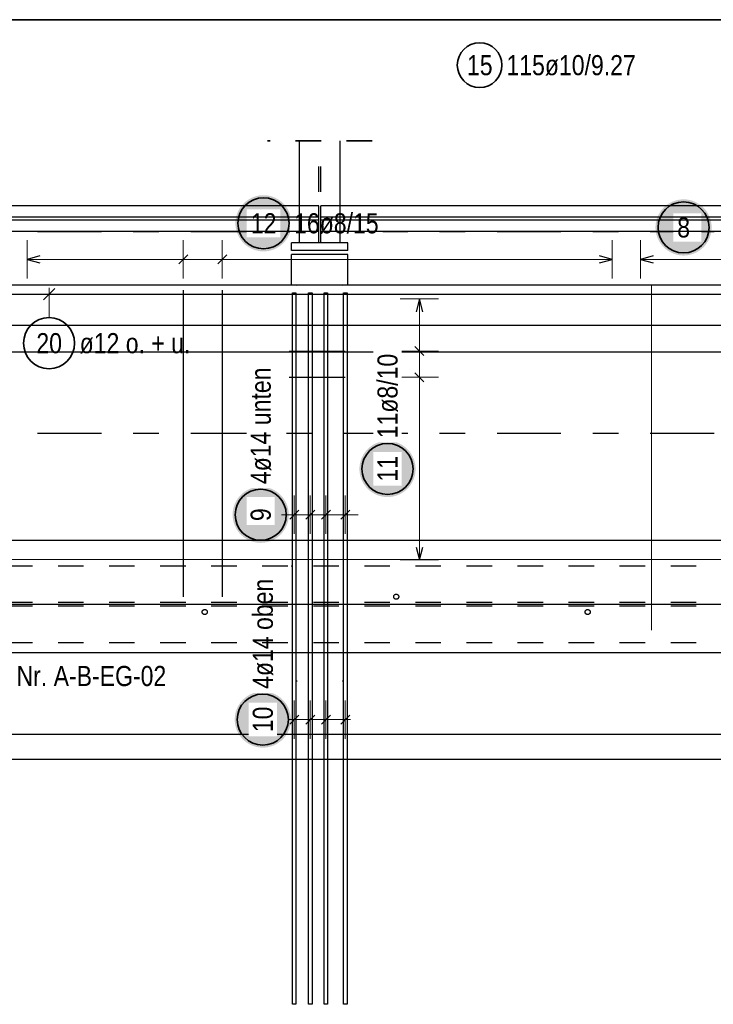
# Model space of a CAD drawing. Header units: millimetres. Extents: x -48 to 49.2, y -6.2 to 26.4.
# Tile 22 of 53: x 8.7 to 11.4, y 15.9 to 19.7. Entities that reach past the tile are written whole.
import ezdxf

# ---------------------------------------------------------------- set-up
doc = ezdxf.new("R2010")
doc.units = ezdxf.units.MM
doc.linetypes.add('DASHDOTX2', pattern=[2, 1, -0.5, 0, -0.5])
doc.linetypes.add('HIDDEN', pattern=[0.375, 0.25, -0.125])
doc.layers.add('Achsen', color=7, linetype='Continuous', lineweight=20)
doc.layers.add('Schraffuren', color=7, linetype='Continuous', lineweight=20)
doc.styles.add('Arial Narrow', font='ARIALN.TTF')

msp = doc.modelspace()

# ---------------------------------------------------------------- hatches: boundary and pattern name
at = {"lineweight": 25, "true_color": 0xffffff}
for points in [[(9.732502, 17.8), (9.732435, 17.803839), (9.732234, 17.807673), (9.731899, 17.811498), (9.731431, 17.815309), (9.730831, 17.819101), (9.730098, 17.82287), (9.729235, 17.826611), (9.728241, 17.83032), (9.727118, 17.833992), (9.725868, 17.837622), (9.724492, 17.841207), (9.722992, 17.844741), (9.721369, 17.848221), (9.719626, 17.851642), (9.717765, 17.855), (9.715787, 17.858291), (9.713696, 17.861511), (9.711494, 17.864656), (9.709183, 17.867723), (9.706767, 17.870707), (9.704248, 17.873604), (9.701629, 17.876412), (9.698914, 17.879127), (9.696106, 17.881746), (9.693209, 17.884265), (9.690225, 17.886681), (9.687158, 17.888992), (9.684013, 17.891194), (9.680793, 17.893285), (9.677502, 17.895263), (9.674144, 17.897124), (9.670723, 17.898867), (9.667243, 17.90049), (9.663709, 17.90199), (9.660124, 17.903366), (9.656494, 17.904616), (9.652822, 17.905739), (9.649113, 17.906733), (9.645372, 17.907596), (9.641603, 17.908329), (9.637811, 17.908929), (9.634, 17.909397), (9.630175, 17.909732), (9.626341, 17.909933), (9.622502, 17.91), (9.618663, 17.909933), (9.614829, 17.909732), (9.611004, 17.909397), (9.607193, 17.908929), (9.603401, 17.908329), (9.599632, 17.907596), (9.595891, 17.906733), (9.592182, 17.905739), (9.58851, 17.904616), (9.58488, 17.903366), (9.581295, 17.90199), (9.577761, 17.90049), (9.574281, 17.898867), (9.57086, 17.897124), (9.567502, 17.895263), (9.564211, 17.893285), (9.560991, 17.891194), (9.557846, 17.888992), (9.554779, 17.886681), (9.551795, 17.884265), (9.548898, 17.881746), (9.54609, 17.879127), (9.543375, 17.876412), (9.540756, 17.873604), (9.538237, 17.870707), (9.535821, 17.867723), (9.53351, 17.864656), (9.531308, 17.861511), (9.529217, 17.858291), (9.527239, 17.855), (9.525378, 17.851642), (9.523635, 17.848221), (9.522012, 17.844741), (9.520512, 17.841207), (9.519136, 17.837622), (9.517886, 17.833992), (9.516763, 17.83032), (9.515769, 17.826611), (9.514906, 17.82287), (9.514173, 17.819101), (9.513573, 17.815309), (9.513105, 17.811498), (9.51277, 17.807673), (9.512569, 17.803839), (9.512502, 17.8), (9.512569, 17.796161), (9.51277, 17.792327), (9.513105, 17.788502), (9.513573, 17.784691), (9.514173, 17.780899), (9.514906, 17.77713), (9.515769, 17.773389), (9.516763, 17.76968), (9.517886, 17.766008), (9.519136, 17.762378), (9.520512, 17.758793), (9.522012, 17.755259), (9.523635, 17.751779), (9.525378, 17.748358), (9.527239, 17.745), (9.529217, 17.741709), (9.531308, 17.738489), (9.53351, 17.735344), (9.535821, 17.732277), (9.538237, 17.729293), (9.540756, 17.726396), (9.543375, 17.723588), (9.54609, 17.720873), (9.548898, 17.718254), (9.551795, 17.715735), (9.554779, 17.713319), (9.557846, 17.711008), (9.560991, 17.708806), (9.564211, 17.706715), (9.567502, 17.704737), (9.57086, 17.702876), (9.574281, 17.701133), (9.577761, 17.69951), (9.581295, 17.69801), (9.58488, 17.696634), (9.58851, 17.695384), (9.592182, 17.694261), (9.595891, 17.693267), (9.599632, 17.692404), (9.603401, 17.691671), (9.607193, 17.691071), (9.611004, 17.690603), (9.614829, 17.690268), (9.618663, 17.690067), (9.622502, 17.69), (9.626341, 17.690067), (9.630175, 17.690268), (9.634, 17.690603), (9.637811, 17.691071), (9.641603, 17.691671), (9.645372, 17.692404), (9.649113, 17.693267), (9.652822, 17.694261), (9.656494, 17.695384), (9.660124, 17.696634), (9.663709, 17.69801), (9.667243, 17.69951), (9.670723, 17.701133), (9.674144, 17.702876), (9.677502, 17.704737), (9.680793, 17.706715), (9.684013, 17.708806), (9.687158, 17.711008), (9.690225, 17.713319), (9.693209, 17.715735), (9.696106, 17.718254), (9.698914, 17.720873), (9.701629, 17.723588), (9.704248, 17.726396), (9.706767, 17.729293), (9.709183, 17.732277), (9.711494, 17.735344), (9.713696, 17.738489), (9.715787, 17.741709), (9.717765, 17.745), (9.719626, 17.748358), (9.721369, 17.751779), (9.722992, 17.755259), (9.724492, 17.758793), (9.725868, 17.762378), (9.727118, 17.766008), (9.728241, 17.76968), (9.729235, 17.773389), (9.730098, 17.77713), (9.730831, 17.780899), (9.731431, 17.784691), (9.731899, 17.788502), (9.732234, 17.792327)], [(9.740805, 16.998119), (9.740738, 17.001958), (9.740537, 17.005792), (9.740203, 17.009617), (9.739735, 17.013428), (9.739134, 17.01722), (9.738402, 17.020989), (9.737538, 17.02473), (9.736544, 17.028439), (9.735422, 17.032111), (9.734172, 17.035741), (9.732796, 17.039326), (9.731295, 17.04286), (9.729673, 17.04634), (9.72793, 17.049761), (9.726068, 17.053119), (9.724091, 17.05641), (9.721999, 17.05963), (9.719797, 17.062775), (9.717487, 17.065842), (9.71507, 17.068826), (9.712551, 17.071723), (9.709933, 17.074531), (9.707218, 17.077246), (9.70441, 17.079865), (9.701512, 17.082384), (9.698528, 17.0848), (9.695462, 17.087111), (9.692317, 17.089313), (9.689096, 17.091404), (9.685805, 17.093382), (9.682447, 17.095243), (9.679026, 17.096986), (9.675546, 17.098609), (9.672012, 17.100109), (9.668428, 17.101485), (9.664797, 17.102735), (9.661125, 17.103858), (9.657417, 17.104851), (9.653676, 17.105715), (9.649907, 17.106448), (9.646114, 17.107048), (9.642303, 17.107516), (9.638479, 17.107851), (9.634644, 17.108052), (9.630805, 17.108119), (9.626966, 17.108052), (9.623132, 17.107851), (9.619307, 17.107516), (9.615496, 17.107048), (9.611704, 17.106448), (9.607935, 17.105715), (9.604194, 17.104851), (9.600485, 17.103858), (9.596813, 17.102735), (9.593183, 17.101485), (9.589599, 17.100109), (9.586064, 17.098609), (9.582585, 17.096986), (9.579163, 17.095243), (9.575805, 17.093382), (9.572514, 17.091404), (9.569294, 17.089313), (9.566149, 17.087111), (9.563083, 17.0848), (9.560099, 17.082384), (9.557201, 17.079865), (9.554393, 17.077246), (9.551678, 17.074531), (9.549059, 17.071723), (9.54654, 17.068826), (9.544124, 17.065842), (9.541813, 17.062775), (9.539611, 17.05963), (9.53752, 17.05641), (9.535543, 17.053119), (9.533681, 17.049761), (9.531938, 17.04634), (9.530315, 17.04286), (9.528815, 17.039326), (9.527439, 17.035741), (9.526189, 17.032111), (9.525067, 17.028439), (9.524073, 17.02473), (9.523209, 17.020989), (9.522476, 17.01722), (9.521876, 17.013428), (9.521408, 17.009617), (9.521073, 17.005792), (9.520872, 17.001958), (9.520805, 16.998119), (9.520872, 16.99428), (9.521073, 16.990446), (9.521408, 16.986621), (9.521876, 16.98281), (9.522476, 16.979018), (9.523209, 16.975249), (9.524073, 16.971508), (9.525067, 16.967799), (9.526189, 16.964127), (9.527439, 16.960497), (9.528815, 16.956912), (9.530315, 16.953378), (9.531938, 16.949898), (9.533681, 16.946477), (9.535543, 16.943119), (9.53752, 16.939828), (9.539611, 16.936608), (9.541813, 16.933463), (9.544124, 16.930396), (9.54654, 16.927412), (9.549059, 16.924515), (9.551678, 16.921707), (9.554393, 16.918992), (9.557201, 16.916373), (9.560099, 16.913854), (9.563083, 16.911438), (9.566149, 16.909127), (9.569294, 16.906925), (9.572514, 16.904834), (9.575805, 16.902856), (9.579163, 16.900995), (9.582585, 16.899252), (9.586064, 16.897629), (9.589599, 16.896129), (9.593183, 16.894753), (9.596813, 16.893503), (9.600485, 16.89238), (9.604194, 16.891386), (9.607935, 16.890523), (9.611704, 16.88979), (9.615496, 16.889189), (9.619307, 16.888722), (9.623132, 16.888387), (9.626966, 16.888186), (9.630805, 16.888119), (9.634644, 16.888186), (9.638479, 16.888387), (9.642303, 16.888722), (9.646114, 16.889189), (9.649907, 16.88979), (9.653676, 16.890523), (9.657417, 16.891386), (9.661125, 16.89238), (9.664797, 16.893503), (9.668428, 16.894753), (9.672012, 16.896129), (9.675546, 16.897629), (9.679026, 16.899252), (9.682447, 16.900995), (9.685805, 16.902856), (9.689096, 16.904834), (9.692317, 16.906925), (9.695462, 16.909127), (9.698528, 16.911438), (9.701512, 16.913854), (9.70441, 16.916373), (9.707218, 16.918992), (9.709933, 16.921707), (9.712551, 16.924515), (9.71507, 16.927412), (9.717487, 16.930396), (9.719797, 16.933463), (9.721999, 16.936608), (9.724091, 16.939828), (9.726068, 16.943119), (9.72793, 16.946477), (9.729673, 16.949898), (9.731295, 16.953378), (9.732796, 16.956912), (9.734172, 16.960497), (9.735422, 16.964127), (9.736544, 16.967799), (9.737538, 16.971508), (9.738402, 16.975249), (9.739134, 16.979018), (9.739735, 16.98281), (9.740203, 16.986621), (9.740537, 16.990446)]]:
    msp.add_hatch(color=7, dxfattribs=at).paths.add_polyline_path(points)
at = {"layer": 'Schraffuren', "lineweight": 25, "true_color": 0xffffff}
for points in [[(9.743452, 18.941257), (9.743385, 18.945096), (9.743184, 18.948931), (9.74285, 18.952756), (9.742382, 18.956566), (9.741781, 18.960359), (9.741049, 18.964128), (9.740185, 18.967869), (9.739191, 18.971578), (9.738069, 18.975249), (9.736818, 18.97888), (9.735443, 18.982464), (9.733942, 18.985998), (9.73232, 18.989478), (9.730577, 18.992899), (9.728715, 18.996257), (9.726738, 18.999549), (9.724646, 19.002769), (9.722444, 19.005914), (9.720133, 19.00898), (9.717717, 19.011964), (9.715198, 19.014862), (9.71258, 19.01767), (9.709865, 19.020385), (9.707057, 19.023003), (9.704159, 19.025522), (9.701175, 19.027939), (9.698109, 19.030249), (9.694964, 19.032452), (9.691743, 19.034543), (9.688452, 19.03652), (9.685094, 19.038382), (9.681673, 19.040125), (9.678193, 19.041747), (9.674659, 19.043248), (9.671075, 19.044624), (9.667444, 19.045874), (9.663772, 19.046996), (9.660064, 19.04799), (9.656323, 19.048854), (9.652554, 19.049586), (9.648761, 19.050187), (9.64495, 19.050655), (9.641126, 19.050989), (9.637291, 19.05119), (9.633452, 19.051257), (9.629613, 19.05119), (9.625779, 19.050989), (9.621954, 19.050655), (9.618143, 19.050187), (9.614351, 19.049586), (9.610582, 19.048854), (9.606841, 19.04799), (9.603132, 19.046996), (9.59946, 19.045874), (9.59583, 19.044624), (9.592246, 19.043248), (9.588711, 19.041747), (9.585231, 19.040125), (9.58181, 19.038382), (9.578452, 19.03652), (9.575161, 19.034543), (9.571941, 19.032452), (9.568796, 19.030249), (9.56573, 19.027939), (9.562746, 19.025522), (9.559848, 19.023003), (9.55704, 19.020385), (9.554325, 19.01767), (9.551706, 19.014862), (9.549187, 19.011964), (9.546771, 19.00898), (9.54446, 19.005914), (9.542258, 19.002769), (9.540167, 18.999549), (9.53819, 18.996257), (9.536328, 18.992899), (9.534585, 18.989478), (9.532962, 18.985998), (9.531462, 18.982464), (9.530086, 18.97888), (9.528836, 18.975249), (9.527714, 18.971578), (9.52672, 18.967869), (9.525856, 18.964128), (9.525123, 18.960359), (9.524523, 18.956566), (9.524055, 18.952756), (9.52372, 18.948931), (9.523519, 18.945096), (9.523452, 18.941257), (9.523519, 18.937418), (9.52372, 18.933584), (9.524055, 18.929759), (9.524523, 18.925948), (9.525123, 18.922156), (9.525856, 18.918387), (9.52672, 18.914646), (9.527714, 18.910937), (9.528836, 18.907266), (9.530086, 18.903635), (9.531462, 18.900051), (9.532962, 18.896516), (9.534585, 18.893037), (9.536328, 18.889616), (9.53819, 18.886257), (9.540167, 18.882966), (9.542258, 18.879746), (9.54446, 18.876601), (9.546771, 18.873535), (9.549187, 18.870551), (9.551706, 18.867653), (9.554325, 18.864845), (9.55704, 18.86213), (9.559848, 18.859512), (9.562746, 18.856993), (9.56573, 18.854576), (9.568796, 18.852266), (9.571941, 18.850063), (9.575161, 18.847972), (9.578452, 18.845995), (9.58181, 18.844133), (9.585231, 18.84239), (9.588711, 18.840767), (9.592246, 18.839267), (9.59583, 18.837891), (9.59946, 18.836641), (9.603132, 18.835519), (9.606841, 18.834525), (9.610582, 18.833661), (9.614351, 18.832929), (9.618143, 18.832328), (9.621954, 18.83186), (9.625779, 18.831525), (9.629613, 18.831324), (9.633452, 18.831257), (9.637291, 18.831324), (9.641126, 18.831525), (9.64495, 18.83186), (9.648761, 18.832328), (9.652554, 18.832929), (9.656323, 18.833661), (9.660064, 18.834525), (9.663772, 18.835519), (9.667444, 18.836641), (9.671075, 18.837891), (9.674659, 18.839267), (9.678193, 18.840767), (9.681673, 18.84239), (9.685094, 18.844133), (9.688452, 18.845995), (9.691743, 18.847972), (9.694964, 18.850063), (9.698109, 18.852266), (9.701175, 18.854576), (9.704159, 18.856993), (9.707057, 18.859512), (9.709865, 18.86213), (9.71258, 18.864845), (9.715198, 18.867653), (9.717717, 18.870551), (9.720133, 18.873535), (9.722444, 18.876601), (9.724646, 18.879746), (9.726738, 18.882966), (9.728715, 18.886257), (9.730577, 18.889616), (9.73232, 18.893037), (9.733942, 18.896516), (9.735443, 18.900051), (9.736818, 18.903635), (9.738069, 18.907266), (9.739191, 18.910937), (9.740185, 18.914646), (9.741049, 18.918387), (9.741781, 18.922156), (9.742382, 18.925948), (9.74285, 18.929759), (9.743184, 18.933584)], [(11.38905, 18.925), (11.388983, 18.928839), (11.388782, 18.932673), (11.388448, 18.936498), (11.38798, 18.940309), (11.387379, 18.944101), (11.386646, 18.94787), (11.385783, 18.951611), (11.384789, 18.95532), (11.383666, 18.958992), (11.382416, 18.962622), (11.38104, 18.966207), (11.37954, 18.969741), (11.377918, 18.973221), (11.376174, 18.976642), (11.374313, 18.98), (11.372335, 18.983291), (11.370244, 18.986511), (11.368042, 18.989656), (11.365731, 18.992723), (11.363315, 18.995707), (11.360796, 18.998604), (11.358178, 19.001412), (11.355463, 19.004127), (11.352655, 19.006746), (11.349757, 19.009265), (11.346773, 19.011681), (11.343707, 19.013992), (11.340561, 19.016194), (11.337341, 19.018285), (11.33405, 19.020263), (11.330692, 19.022124), (11.327271, 19.023867), (11.323791, 19.02549), (11.320257, 19.02699), (11.316672, 19.028366), (11.313042, 19.029616), (11.30937, 19.030739), (11.305662, 19.031733), (11.30192, 19.032596), (11.298151, 19.033329), (11.294359, 19.033929), (11.290548, 19.034397), (11.286723, 19.034732), (11.282889, 19.034933), (11.27905, 19.035), (11.275211, 19.034933), (11.271377, 19.034732), (11.267552, 19.034397), (11.263741, 19.033929), (11.259949, 19.033329), (11.25618, 19.032596), (11.252439, 19.031733), (11.24873, 19.030739), (11.245058, 19.029616), (11.241428, 19.028366), (11.237843, 19.02699), (11.234309, 19.02549), (11.230829, 19.023867), (11.227408, 19.022124), (11.22405, 19.020263), (11.220759, 19.018285), (11.217539, 19.016194), (11.214394, 19.013992), (11.211327, 19.011681), (11.208344, 19.009265), (11.205446, 19.006746), (11.202638, 19.004127), (11.199923, 19.001412), (11.197304, 18.998604), (11.194785, 18.995707), (11.192369, 18.992723), (11.190058, 18.989656), (11.187856, 18.986511), (11.185765, 18.983291), (11.183787, 18.98), (11.181926, 18.976642), (11.180183, 18.973221), (11.17856, 18.969741), (11.17706, 18.966207), (11.175684, 18.962622), (11.174434, 18.958992), (11.173311, 18.95532), (11.172318, 18.951611), (11.171454, 18.94787), (11.170721, 18.944101), (11.170121, 18.940309), (11.169653, 18.936498), (11.169318, 18.932673), (11.169117, 18.928839), (11.16905, 18.925), (11.169117, 18.921161), (11.169318, 18.917327), (11.169653, 18.913502), (11.170121, 18.909691), (11.170721, 18.905899), (11.171454, 18.90213), (11.172318, 18.898389), (11.173311, 18.89468), (11.174434, 18.891008), (11.175684, 18.887378), (11.17706, 18.883793), (11.17856, 18.880259), (11.180183, 18.876779), (11.181926, 18.873358), (11.183787, 18.87), (11.185765, 18.866709), (11.187856, 18.863489), (11.190058, 18.860344), (11.192369, 18.857277), (11.194785, 18.854293), (11.197304, 18.851396), (11.199923, 18.848588), (11.202638, 18.845873), (11.205446, 18.843254), (11.208344, 18.840735), (11.211327, 18.838319), (11.214394, 18.836008), (11.217539, 18.833806), (11.220759, 18.831715), (11.22405, 18.829737), (11.227408, 18.827876), (11.230829, 18.826133), (11.234309, 18.82451), (11.237843, 18.82301), (11.241428, 18.821634), (11.245058, 18.820384), (11.24873, 18.819261), (11.252439, 18.818267), (11.25618, 18.817404), (11.259949, 18.816671), (11.263741, 18.816071), (11.267552, 18.815603), (11.271377, 18.815268), (11.275211, 18.815067), (11.27905, 18.815), (11.282889, 18.815067), (11.286723, 18.815268), (11.290548, 18.815603), (11.294359, 18.816071), (11.298151, 18.816671), (11.30192, 18.817404), (11.305662, 18.818267), (11.30937, 18.819261), (11.313042, 18.820384), (11.316672, 18.821634), (11.320257, 18.82301), (11.323791, 18.82451), (11.327271, 18.826133), (11.330692, 18.827876), (11.33405, 18.829737), (11.337341, 18.831715), (11.340561, 18.833806), (11.343707, 18.836008), (11.346773, 18.838319), (11.349757, 18.840735), (11.352655, 18.843254), (11.355463, 18.845873), (11.358178, 18.848588), (11.360796, 18.851396), (11.363315, 18.854293), (11.365731, 18.857277), (11.368042, 18.860344), (11.370244, 18.863489), (11.372335, 18.866709), (11.374313, 18.87), (11.376174, 18.873358), (11.377918, 18.876779), (11.37954, 18.880259), (11.38104, 18.883793), (11.382416, 18.887378), (11.383666, 18.891008), (11.384789, 18.89468), (11.385783, 18.898389), (11.386646, 18.90213), (11.387379, 18.905899), (11.38798, 18.909691), (11.388448, 18.913502), (11.388782, 18.917327)], [(10.229319, 17.979345), (10.229252, 17.983184), (10.229051, 17.987019), (10.228716, 17.990843), (10.228249, 17.994654), (10.227648, 17.998447), (10.226915, 18.002216), (10.226052, 18.005957), (10.225058, 18.009665), (10.223935, 18.013337), (10.222685, 18.016968), (10.221309, 18.020552), (10.219809, 18.024086), (10.218186, 18.027566), (10.216443, 18.030987), (10.214582, 18.034345), (10.212604, 18.037636), (10.210513, 18.040857), (10.208311, 18.044002), (10.206, 18.047068), (10.203584, 18.050052), (10.201065, 18.05295), (10.198446, 18.055758), (10.195731, 18.058473), (10.192923, 18.061091), (10.190026, 18.06361), (10.187042, 18.066027), (10.183975, 18.068337), (10.18083, 18.070539), (10.17761, 18.072631), (10.174319, 18.074608), (10.170961, 18.07647), (10.16754, 18.078213), (10.16406, 18.079835), (10.160526, 18.081336), (10.156941, 18.082712), (10.153311, 18.083962), (10.149639, 18.085084), (10.14593, 18.086078), (10.142189, 18.086942), (10.13842, 18.087674), (10.134628, 18.088275), (10.130817, 18.088743), (10.126992, 18.089077), (10.123158, 18.089278), (10.119319, 18.089345), (10.11548, 18.089278), (10.111646, 18.089077), (10.107821, 18.088743), (10.10401, 18.088275), (10.100218, 18.087674), (10.096449, 18.086942), (10.092708, 18.086078), (10.088999, 18.085084), (10.085327, 18.083962), (10.081697, 18.082712), (10.078112, 18.081336), (10.074578, 18.079835), (10.071098, 18.078213), (10.067677, 18.07647), (10.064319, 18.074608), (10.061028, 18.072631), (10.057808, 18.070539), (10.054663, 18.068337), (10.051596, 18.066027), (10.048612, 18.06361), (10.045715, 18.061091), (10.042907, 18.058473), (10.040192, 18.055758), (10.037573, 18.05295), (10.035054, 18.050052), (10.032638, 18.047068), (10.030327, 18.044002), (10.028125, 18.040857), (10.026034, 18.037636), (10.024056, 18.034345), (10.022195, 18.030987), (10.020452, 18.027566), (10.018829, 18.024086), (10.017329, 18.020552), (10.015953, 18.016968), (10.014703, 18.013337), (10.01358, 18.009665), (10.012586, 18.005957), (10.011723, 18.002216), (10.01099, 17.998447), (10.01039, 17.994654), (10.009922, 17.990843), (10.009587, 17.987019), (10.009386, 17.983184), (10.009319, 17.979345), (10.009386, 17.975506), (10.009587, 17.971672), (10.009922, 17.967847), (10.01039, 17.964036), (10.01099, 17.960244), (10.011723, 17.956475), (10.012586, 17.952734), (10.01358, 17.949025), (10.014703, 17.945353), (10.015953, 17.941723), (10.017329, 17.938139), (10.018829, 17.934604), (10.020452, 17.931124), (10.022195, 17.927703), (10.024056, 17.924345), (10.026034, 17.921054), (10.028125, 17.917834), (10.030327, 17.914689), (10.032638, 17.911623), (10.035054, 17.908639), (10.037573, 17.905741), (10.040192, 17.902933), (10.042907, 17.900218), (10.045715, 17.897599), (10.048612, 17.89508), (10.051596, 17.892664), (10.054663, 17.890353), (10.057808, 17.888151), (10.061028, 17.88606), (10.064319, 17.884083), (10.067677, 17.882221), (10.071098, 17.880478), (10.074578, 17.878855), (10.078112, 17.877355), (10.081697, 17.875979), (10.085327, 17.874729), (10.088999, 17.873607), (10.092708, 17.872613), (10.096449, 17.871749), (10.100218, 17.871016), (10.10401, 17.870416), (10.107821, 17.869948), (10.111646, 17.869613), (10.11548, 17.869412), (10.119319, 17.869345), (10.123158, 17.869412), (10.126992, 17.869613), (10.130817, 17.869948), (10.134628, 17.870416), (10.13842, 17.871016), (10.142189, 17.871749), (10.14593, 17.872613), (10.149639, 17.873607), (10.153311, 17.874729), (10.156941, 17.875979), (10.160526, 17.877355), (10.16406, 17.878855), (10.16754, 17.880478), (10.170961, 17.882221), (10.174319, 17.884083), (10.17761, 17.88606), (10.18083, 17.888151), (10.183975, 17.890353), (10.187042, 17.892664), (10.190026, 17.89508), (10.192923, 17.897599), (10.195731, 17.900218), (10.198446, 17.902933), (10.201065, 17.905741), (10.203584, 17.908639), (10.206, 17.911623), (10.208311, 17.914689), (10.210513, 17.917834), (10.212604, 17.921054), (10.214582, 17.924345), (10.216443, 17.927703), (10.218186, 17.931124), (10.219809, 17.934604), (10.221309, 17.938139), (10.222685, 17.941723), (10.223935, 17.945353), (10.225058, 17.949025), (10.226052, 17.952734), (10.226915, 17.956475), (10.227648, 17.960244), (10.228249, 17.964036), (10.228716, 17.967847), (10.229051, 17.971672)]]:
    msp.add_hatch(color=7, dxfattribs=at).paths.add_polyline_path(points)

# ---------------------------------------------------------------- linework, layer by layer
at = {"color": 2, "linetype": 'HIDDEN', "lineweight": 35, "ltscale": 0.25}
msp.add_line((10.059185, 19.264521), (9.649185, 19.264521), dxfattribs=at)
at = {"color": 3, "linetype": 'Continuous', "lineweight": 25}
for p, q in [((9.774185, 19.009135), (7.634175, 19.009135)), ((12.073819, 19.009135), (9.934185, 19.009135)), ((9.963821, 18.834135), (9.743821, 18.834135)), ((9.963821, 18.819135), (9.743821, 18.819135)), ((9.743821, 18.699135), (9.743821, 18.819135)), ((9.963821, 18.699135), (9.963821, 18.819135)), ((12.278771, 18.699135), (2.828379, 18.699135)), ((9.746821, 18.669135), (9.760821, 18.669135)), ((9.746821, 15.883135), (9.746821, 18.669135)), ((9.760821, 18.669135), (9.760821, 15.883135)), ((9.809821, 18.669135), (9.823821, 18.669135)), ((9.809821, 15.883135), (9.809821, 18.669135)), ((9.823821, 18.669135), (9.823821, 15.883135)), ((9.870821, 18.669135), (9.884821, 18.669135)), ((9.870821, 15.883135), (9.870821, 18.669135)), ((9.884821, 18.669135), (9.884821, 15.883135)), ((9.946821, 18.669135), (9.960821, 18.669135)), ((9.946821, 15.883135), (9.946821, 18.669135)), ((9.960821, 18.669135), (9.960821, 15.883135)), ((2.868379, 18.542234), (12.238771, 18.542234)), ((2.868379, 18.438334), (12.238771, 18.438334)), ((9.771499, 17.817678), (9.736144, 17.782322)), ((9.834499, 17.817678), (9.799144, 17.782322)), ((9.895499, 17.817678), (9.860143, 17.782322)), ((9.971499, 17.817678), (9.936143, 17.782322)), ((12.028771, 17.699135), (3.078379, 17.699131)), ((9.771499, 17.015797), (9.736144, 16.980441)), ((9.834499, 17.015797), (9.799144, 16.980441)), ((9.895499, 17.015797), (9.860143, 16.980441)), ((9.971499, 17.015797), (9.936143, 16.980441)), ((2.868379, 16.940331), (12.238771, 16.940331)), ((2.868379, 16.843398), (12.238771, 16.843398)), ((9.760821, 15.883135), (9.746821, 15.883135)), ((9.823821, 15.883135), (9.809821, 15.883135)), ((9.884821, 15.883135), (9.870821, 15.883135)), ((9.960821, 15.883135), (9.946821, 15.883135))]:
    msp.add_line(p, q, dxfattribs=at)
at = {"color": 3, "linetype": 'HIDDEN', "lineweight": 25, "ltscale": 0.25}
for p, q in [((9.850635, 19.009135), (9.774185, 19.009135)), ((9.934185, 19.009135), (9.857733, 19.009135))]:
    msp.add_line(p, q, dxfattribs=at)
at = {"color": 9, "linetype": 'Continuous', "lineweight": 0}
for p, q in [((9.746821, 18.669135), (9.760821, 18.669135)), ((9.746821, 15.883135), (9.746821, 18.669135)), ((9.760821, 18.669135), (9.760821, 15.883135)), ((9.809821, 18.669135), (9.823821, 18.669135)), ((9.809821, 15.883135), (9.809821, 18.669135)), ((9.823821, 18.669135), (9.823821, 15.883135)), ((9.870821, 18.669135), (9.884821, 18.669135)), ((9.870821, 15.883135), (9.870821, 18.669135)), ((9.884821, 18.669135), (9.884821, 15.883135)), ((9.946821, 18.669135), (9.960821, 18.669135)), ((9.946821, 15.883135), (9.946821, 18.669135)), ((9.960821, 18.669135), (9.960821, 15.883135)), ((9.760821, 15.883135), (9.746821, 15.883135)), ((9.823821, 15.883135), (9.809821, 15.883135)), ((9.884821, 15.883135), (9.870821, 15.883135)), ((9.960821, 15.883135), (9.946821, 15.883135))]:
    msp.add_line(p, q, dxfattribs=at)
at = {"color": 5, "linetype": 'Continuous', "lineweight": 18}
for p, q in [((9.753821, 17.875), (9.753821, 17.725)), ((9.816821, 17.875), (9.816821, 17.725)), ((9.877821, 17.875), (9.877821, 17.725)), ((9.953821, 17.875), (9.953821, 17.725)), ((9.703821, 17.8), (10.003821, 17.8)), ((9.722502, 17.8), (9.703821, 17.8)), ((9.753821, 17.073119), (9.753821, 16.923119)), ((9.816821, 17.073119), (9.816821, 16.923119)), ((9.877821, 17.073119), (9.877821, 16.923119)), ((9.953821, 17.073119), (9.953821, 16.923119)), ((9.730805, 16.998119), (9.733821, 16.998119)), ((9.733821, 16.998119), (9.973821, 16.998119))]:
    msp.add_line(p, q, dxfattribs=at)
at = {"color": 9, "linetype": 'Continuous', "lineweight": 0}
for centre in [(9.763821, 18.699135), (9.943821, 18.699135), (9.763821, 17.149135), (9.943821, 17.149135)]:
    msp.add_circle(centre, 0.00111, dxfattribs=at)
at = {"color": 2, "linetype": 'Continuous', "lineweight": 35}
for centre in [(9.622502, 17.8), (9.630805, 16.998119)]:
    msp.add_circle(centre, 0.1, dxfattribs=at)
at = {"color": 3, "linetype": 'HIDDEN', "lineweight": 25, "ltscale": 0.25}
for centre in [(10.153379, 17.479131), (9.403379, 17.419131), (10.903379, 17.419131)]:
    msp.add_circle(centre, 0.01, dxfattribs=at)
at = {"layer": 'Achsen', "color": 3, "linetype": 'DASHDOTX2', "lineweight": 25, "ltscale": 0.25}
for p, q in [((1.548578, 18.909131), (14.028942, 18.909131)), ((1.548578, 18.119131), (14.028942, 18.119131))]:
    msp.add_line(p, q, dxfattribs=at)
at = {"layer": 'Schraffuren', "color": 2, "linetype": 'Continuous', "lineweight": 35}
msp.add_line((2.960537, 19.738424), (12.230929, 19.738424), dxfattribs=at)
at = {"layer": 'Schraffuren', "color": 5, "linetype": 'Continuous', "lineweight": 18}
for p, q in [((8.707784, 18.875), (8.707784, 18.725)), ((9.318993, 18.725), (9.318993, 18.875)), ((9.471796, 18.725), (9.471796, 18.875)), ((10.999819, 18.725), (10.999819, 18.875)), ((11.109819, 18.875), (11.109819, 18.725)), ((10.999819, 18.8), (8.707784, 18.8)), ((11.109819, 18.8), (11.993214, 18.8)), ((8.793329, 18.571853), (8.793329, 18.689135)), ((10.319319, 18.645135), (10.169319, 18.645135)), ((10.244319, 18.645135), (10.244319, 17.623132)), ((10.319319, 18.440734), (10.169319, 18.440734)), ((10.319319, 18.338534), (10.169319, 18.338534)), ((10.169319, 17.623132), (10.319319, 17.623132))]:
    msp.add_line(p, q, dxfattribs=at)
at = {"layer": 'Schraffuren', "color": 3, "linetype": 'Continuous', "lineweight": 25}
for p, q in [((9.301316, 18.782322), (9.336671, 18.817678)), ((9.454118, 18.782322), (9.489473, 18.817678)), ((8.757784, 18.813397), (8.707784, 18.8)), ((8.707784, 18.8), (8.757784, 18.786603)), ((10.999819, 18.8), (10.949819, 18.813397)), ((10.949819, 18.786603), (10.999819, 18.8)), ((11.159819, 18.813397), (11.109819, 18.8)), ((11.109819, 18.8), (11.159819, 18.786603)), ((3.053819, 18.664135), (13.153819, 18.664135)), ((8.815426, 18.686232), (8.771232, 18.642038)), ((9.318993, 18.679135), (9.318993, 17.479135)), ((9.471796, 18.679135), (9.471796, 17.479135)), ((10.244319, 18.645135), (10.230922, 18.595135)), ((10.257716, 18.595135), (10.244319, 18.645135)), ((9.733821, 18.440734), (9.953821, 18.440734)), ((10.261997, 18.423056), (10.226641, 18.458412)), ((10.261997, 18.320856), (10.226641, 18.356212)), ((9.733821, 18.338534), (9.953821, 18.338534)), ((10.230922, 17.673132), (10.244319, 17.623132)), ((10.244319, 17.623132), (10.257716, 17.673132))]:
    msp.add_line(p, q, dxfattribs=at)
at = {"layer": 'Schraffuren', "color": 9, "linetype": 'Continuous', "lineweight": 0}
msp.add_line((11.153819, 18.699135), (11.153819, 17.34759), dxfattribs=at)
at = {"layer": 'Schraffuren', "color": 2, "linetype": 'Continuous', "lineweight": 35}
for centre, radius in [((10.480278, 19.560442), 0.0875), ((9.633452, 18.941257), 0.1), ((11.27905, 18.925), 0.1), ((8.793329, 18.471853), 0.1), ((10.119319, 17.979345), 0.1)]:
    msp.add_circle(centre, radius, dxfattribs=at)
at = {"layer": 'Schraffuren', "color": 9, "linetype": 'Continuous', "lineweight": 0}
msp.add_circle((9.743821, 17.599131), 0.00111, dxfattribs=at)

# ---------------------------------------------------------------- texts
at = {"color": 2, "lineweight": 35, "style": 'Arial Narrow'}
msp.add_text('Bewehrung UZ s. Plan Nr. A-B-EG-02', height=0.07875, dxfattribs=at).set_placement((7.738612, 17.129259))
at = {"layer": 'Schraffuren', "color": 2, "lineweight": 35, "char_height": 0.07875, "attachment_point": 1, "line_spacing_factor": 0.9, "style": 'Arial Narrow'}
for s, insert in [('15', (10.430665, 19.599817)), ('115ø10/9.27', (10.585278, 19.599817)), ('20', (8.743717, 18.511228)), ('ø12 o. + u.', (8.913329, 18.511228))]:
    msp.add_mtext(s, dxfattribs=dict(at, insert=insert))

# ---------------------------------------------------------------- next in the draw order: texts
at = {"color": 2, "lineweight": 35, "char_height": 0.07875, "attachment_point": 1, "rotation": 90, "line_spacing_factor": 0.9, "style": 'Arial Narrow', "bg_fill": 3, "box_fill_scale": 1.2, "bg_fill_color": 256, "bg_fill_true_color": 13158600, "bg_fill_transparency": 0}
for s, insert in [('4ø14 unten', (9.583127, 17.92)), ('9', (9.583127, 17.775194)), ('4ø14 oben', (9.59143, 17.118119)), ('10', (9.59143, 16.948506))]:
    msp.add_mtext(s, dxfattribs=dict(at, insert=insert))
at = {"layer": 'Schraffuren', "color": 2, "lineweight": 35, "char_height": 0.07875, "attachment_point": 1, "line_spacing_factor": 0.9, "style": 'Arial Narrow', "bg_fill": 3, "box_fill_scale": 1.2, "bg_fill_color": 256, "bg_fill_true_color": 13158600, "bg_fill_transparency": 0}
for s, insert in [('12', (9.58384, 18.980632)), ('16ø8/15', (9.753452, 18.980632)), ('8', (11.254244, 18.964375))]:
    msp.add_mtext(s, dxfattribs=dict(at, insert=insert))
at = {"layer": 'Schraffuren', "color": 2, "lineweight": 35, "char_height": 0.07875, "attachment_point": 1, "rotation": 90, "line_spacing_factor": 0.9, "style": 'Arial Narrow', "bg_fill": 3, "box_fill_scale": 1.2, "bg_fill_color": 256, "bg_fill_true_color": 13158600, "bg_fill_transparency": 0}
for s, insert in [('11ø8/10', (10.079944, 18.099345)), ('11', (10.079944, 17.929733))]:
    msp.add_mtext(s, dxfattribs=dict(at, insert=insert))

# ---------------------------------------------------------------- next in the draw order: linework, layer by layer
at = {"color": 3, "linetype": 'Continuous', "lineweight": 25}
for p, q in [((9.774185, 18.864135), (9.774185, 19.264521)), ((9.934185, 18.864135), (9.934185, 19.264521)), ((9.774185, 18.964635), (7.634175, 18.964635)), ((9.774185, 18.953635), (7.634175, 18.953635)), ((12.073819, 18.964635), (9.934185, 18.964635)), ((12.073819, 18.953635), (9.934185, 18.953635)), ((9.774185, 18.909135), (7.634175, 18.909135)), ((12.073819, 18.909135), (9.934185, 18.909135)), ((9.774185, 18.864135), (9.743821, 18.864135)), ((9.743821, 18.834135), (9.743821, 18.864135)), ((9.934185, 18.864135), (9.774185, 18.864135)), ((9.963821, 18.864135), (9.934185, 18.864135)), ((9.963821, 18.834135), (9.963821, 18.864135)), ((12.028771, 17.449131), (3.078379, 17.449131)), ((12.028771, 17.259131), (3.078379, 17.259131))]:
    msp.add_line(p, q, dxfattribs=at)
at = {"color": 3, "linetype": 'HIDDEN', "lineweight": 25, "ltscale": 0.25}
for p, q in [((9.850435, 18.864135), (9.850435, 19.264521)), ((9.857935, 18.864135), (9.857935, 19.264521)), ((9.850635, 18.964635), (9.850635, 19.009135)), ((9.857733, 18.964635), (9.857733, 19.009135)), ((9.850635, 18.964635), (9.774185, 18.964635)), ((9.850635, 18.953635), (9.774185, 18.953635)), ((9.850635, 18.953635), (9.850635, 18.964635)), ((9.850635, 18.909135), (9.850635, 18.953635)), ((9.934185, 18.964635), (9.857733, 18.964635)), ((9.857733, 18.953635), (9.857733, 18.964635)), ((9.934185, 18.953635), (9.857733, 18.953635)), ((9.857733, 18.909135), (9.857733, 18.953635)), ((9.850635, 18.909135), (9.774185, 18.909135)), ((9.934185, 18.909135), (9.857733, 18.909135)), ((13.528768, 17.599131), (2.253429, 17.599131)), ((13.528768, 17.456131), (2.253429, 17.456131)), ((13.528768, 17.442131), (2.253429, 17.442131)), ((13.528768, 17.299131), (2.253429, 17.299131))]:
    msp.add_line(p, q, dxfattribs=at)
at = {"color": 5, "linetype": 'Continuous', "lineweight": 18}
msp.add_line((12.122771, 17.625298), (2.984379, 17.625294), dxfattribs=at)

doc.saveas('drawing.dxf')
